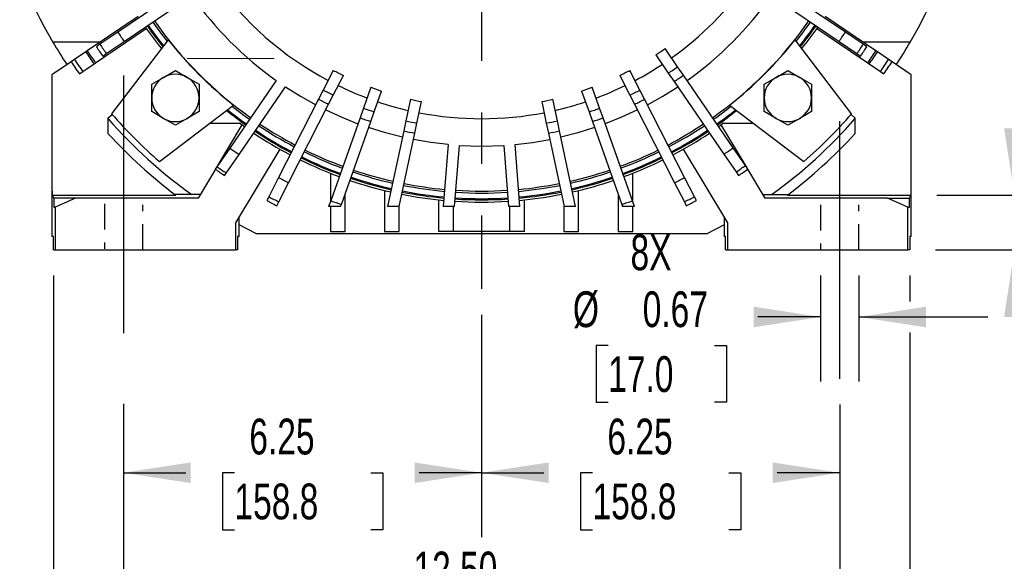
# Model space of a CAD drawing. Header units: inches. Extents: x 0 to 99, y 0 to 76.5.
# Tile 9 of 16: x 70.1 to 87.3, y 14.9 to 24.3. Entities that reach past the tile are written whole.
import ezdxf

# ---------------------------------------------------------------- set-up
doc = ezdxf.new("R2010")
doc.units = ezdxf.units.IN
doc.header["$LTSCALE"] = 9
doc.header["$MEASUREMENT"] = 0
doc.linetypes.add('CENTERX2', pattern=[0.8, 0.5, -0.1, 0.1, -0.1])
doc.linetypes.add('HIDDEN', pattern=[0.075, 0.05, -0.025])
doc.layers.add('CENTER', color=40, linetype='CENTERX2')
doc.layers.add('HIDDEN', color=102, linetype='HIDDEN')
doc.layers.add('DIMENSIONS', color=140, linetype='Continuous', lineweight=25)
doc.styles.add('SLDTEXTSTYLE0', font='TXT', dxfattribs={"width": 0.7})
doc.dimstyles.new('SLDDIMSTYLE0', dxfattribs={"dimtxt": 0.625, "dimasz": 1.17, "dimexe": 0, "dimexo": 0.0625, "dimgap": 0.15625, "dimtad": 0, "dimtih": 1, "dimtoh": 1, "dimrnd": 1e-09, "dimdsep": 46, "dimtxsty": 'SLDTEXTSTYLE0', "dimsah": 1, "dimcen": 0.09, "dimadec": 0, "dimazin": 2, "dimtfac": 1, "dimtmove": 0, "dimatfit": 0, "dimfxl": 0, "dimfrac": 2, "dimtolj": 1, "dimtzin": 12, "dimarcsym": 0})
doc.dimstyles.new('SLDDIMSTYLE1', dxfattribs={"dimtxt": 0.625, "dimasz": 1.17, "dimexe": 0, "dimexo": 0.0625, "dimgap": 0.15625, "dimtad": 0, "dimtih": 1, "dimtoh": 1, "dimrnd": 1e-09, "dimzin": 4, "dimdsep": 46, "dimtxsty": 'SLDTEXTSTYLE0', "dimsah": 1, "dimcen": 0.09, "dimadec": 0, "dimazin": 1, "dimtfac": 1, "dimtofl": 0, "dimtmove": 0, "dimatfit": 3, "dimfxl": 0, "dimfrac": 2, "dimtolj": 1, "dimtzin": 12, "dimarcsym": 0})
doc.dimstyles.new('SLDDIMSTYLE2', dxfattribs={"dimtxt": 0.625, "dimasz": 1.17, "dimexe": 0, "dimexo": 0.0625, "dimgap": 0.15625, "dimtad": 0, "dimtih": 1, "dimtoh": 1, "dimrnd": 1e-09, "dimzin": 12, "dimdsep": 46, "dimtxsty": 'SLDTEXTSTYLE0', "dimsah": 1, "dimcen": 0.09, "dimadec": 0, "dimazin": 3, "dimtfac": 1, "dimtofl": 0, "dimtmove": 0, "dimatfit": 3, "dimfxl": 0, "dimfrac": 2, "dimtolj": 1, "dimtzin": 12, "dimarcsym": 0})
doc.dimstyles.new('SLDDIMSTYLE5', dxfattribs={"dimtxt": 0.625, "dimasz": 1.17, "dimexe": 0, "dimexo": 0.0625, "dimgap": 0.15625, "dimtad": 0, "dimtih": 1, "dimtoh": 1, "dimrnd": 1e-09, "dimzin": 12, "dimdsep": 46, "dimtxsty": 'SLDTEXTSTYLE0', "dimsah": 1, "dimcen": 0, "dimadec": 0, "dimazin": 3, "dimtfac": 1, "dimtofl": 0, "dimtmove": 0, "dimatfit": 3, "dimfxl": 0, "dimfrac": 2, "dimtolj": 1, "dimtzin": 12, "dimarcsym": 0})

# ---------------------------------------------------------------- blocks, each defined once
blk = doc.blocks.new('_D_11')
at = {"layer": 'DIMENSIONS'}
for p, q in [((84.121, 19.847), (84.121, 18)), ((84.79, 19.847), (84.79, 18)), ((84.121, 19.125), (83.028, 19.125)), ((84.79, 19.125), (87.04, 19.125)), ((80.415, 18.628), (80.205, 18.628)), ((80.205, 18.628), (80.205, 17.634)), ((82.272, 18.628), (82.482, 18.628)), ((82.482, 18.628), (82.482, 17.634)), ((80.205, 17.634), (80.415, 17.634)), ((82.482, 17.634), (82.272, 17.634))]:
    blk.add_line(p, q, dxfattribs=at)
for points in [[(84.121, 19.125), (82.951, 19.305), (82.951, 18.945)], [(84.79, 19.125), (85.96, 18.945), (85.96, 19.305)]]:
    blk.add_solid(points, dxfattribs=at)
at = {"layer": 'DIMENSIONS', "char_height": 0.625, "attachment_point": 1, "style": 'SLDTEXTSTYLE0'}
for s, insert in [('8X', (80.804, 20.567)), ('%%c', (79.799, 19.573)), ('0.67', (81.017, 19.573)), ('17.0', (80.415, 18.44))]:
    blk.add_mtext(s, dxfattribs=dict(at, insert=insert))
blk = doc.blocks.new('_D_13')
at = {"layer": 'DIMENSIONS'}
for p, q in [((71.955, 17.606), (71.955, 12.957)), ((84.455, 17.597), (84.455, 12.957)), ((71.955, 14.082), (76.169, 14.082)), ((77.016, 14.081), (76.806, 14.081)), ((76.806, 14.081), (76.806, 13.087)), ((79.394, 14.081), (79.604, 14.081)), ((79.604, 14.081), (79.604, 13.087)), ((84.455, 14.082), (80.241, 14.082)), ((76.806, 13.087), (77.016, 13.087)), ((79.604, 13.087), (79.394, 13.087))]:
    blk.add_line(p, q, dxfattribs=at)
for points in [[(71.955, 14.082), (73.125, 13.902), (73.125, 14.262)], [(84.455, 14.082), (83.285, 14.262), (83.285, 13.902)]]:
    blk.add_solid(points, dxfattribs=at)
at = {"layer": 'DIMENSIONS', "char_height": 0.625, "attachment_point": 1, "style": 'SLDTEXTSTYLE0'}
for s, insert in [('12.50', (77.016, 15.026)), ('317.5', (77.016, 13.893))]:
    blk.add_mtext(s, dxfattribs=dict(at, insert=insert))
blk = doc.blocks.new('_D_15')
at = {"layer": 'DIMENSIONS'}
for p, q in [((78.205, 19.165), (78.205, 15.279)), ((71.955, 17.606), (71.955, 15.279)), ((71.955, 16.404), (73.044, 16.404)), ((73.891, 16.403), (73.681, 16.403)), ((73.681, 16.403), (73.681, 15.409)), ((76.269, 16.403), (76.479, 16.403)), ((76.479, 16.403), (76.479, 15.409)), ((78.205, 16.404), (77.116, 16.404)), ((73.681, 15.409), (73.891, 15.409)), ((76.479, 15.409), (76.269, 15.409))]:
    blk.add_line(p, q, dxfattribs=at)
for points in [[(71.955, 16.404), (73.125, 16.224), (73.125, 16.584)], [(78.205, 16.404), (77.035, 16.584), (77.035, 16.224)]]:
    blk.add_solid(points, dxfattribs=at)
at = {"layer": 'DIMENSIONS', "char_height": 0.625, "attachment_point": 1, "style": 'SLDTEXTSTYLE0'}
for s, insert in [('6.25', (74.151, 17.349)), ('158.8', (73.891, 16.215))]:
    blk.add_mtext(s, dxfattribs=dict(at, insert=insert))
blk = doc.blocks.new('_D_16')
at = {"layer": 'DIMENSIONS'}
for p, q in [((78.205, 19.165), (78.205, 15.279)), ((84.455, 17.597), (84.455, 15.279)), ((78.205, 16.404), (79.294, 16.404)), ((80.141, 16.403), (79.931, 16.403)), ((79.931, 16.403), (79.931, 15.409)), ((82.519, 16.403), (82.729, 16.403)), ((82.729, 16.403), (82.729, 15.409)), ((84.455, 16.404), (83.366, 16.404)), ((79.931, 15.409), (80.141, 15.409)), ((82.729, 15.409), (82.519, 15.409))]:
    blk.add_line(p, q, dxfattribs=at)
for points in [[(78.205, 16.404), (79.375, 16.224), (79.375, 16.584)], [(84.455, 16.404), (83.285, 16.584), (83.285, 16.224)]]:
    blk.add_solid(points, dxfattribs=at)
at = {"layer": 'DIMENSIONS', "char_height": 0.625, "attachment_point": 1, "style": 'SLDTEXTSTYLE0'}
for s, insert in [('6.25', (80.401, 17.349)), ('158.8', (80.141, 16.215))]:
    blk.add_mtext(s, dxfattribs=dict(at, insert=insert))
blk = doc.blocks.new('_D_17')
at = {"layer": 'DIMENSIONS'}
for p, q in [((70.731, 19.847), (70.731, 10.455)), ((85.679, 19.847), (85.679, 19.395)), ((85.679, 18.855), (85.679, 10.455)), ((70.731, 11.58), (76.169, 11.58)), ((77.016, 11.579), (76.806, 11.579)), ((76.806, 11.579), (76.806, 10.585)), ((79.394, 11.579), (79.604, 11.579)), ((79.604, 11.579), (79.604, 10.585)), ((85.679, 11.58), (80.241, 11.58)), ((76.806, 10.585), (77.016, 10.585)), ((79.604, 10.585), (79.394, 10.585))]:
    blk.add_line(p, q, dxfattribs=at)
for points in [[(70.731, 11.58), (71.901, 11.4), (71.901, 11.76)], [(85.679, 11.58), (84.509, 11.76), (84.509, 11.4)]]:
    blk.add_solid(points, dxfattribs=at)
at = {"layer": 'DIMENSIONS', "char_height": 0.625, "attachment_point": 1, "style": 'SLDTEXTSTYLE0'}
for s, insert in [('14.95', (77.016, 12.525)), ('379.7', (77.016, 11.391))]:
    blk.add_mtext(s, dxfattribs=dict(at, insert=insert))
blk = doc.blocks.new('_D_20')
at = {"layer": 'DIMENSIONS'}
for p, q in [((87.505, 21.253), (87.505, 23.503)), ((86.15, 21.253), (88.63, 21.253)), ((86.129, 20.297), (88.63, 20.297)), ((87.505, 18.167), (87.505, 20.297)), ((88.189, 18.167), (87.505, 18.167)), ((89.316, 18.166), (89.106, 18.166)), ((89.106, 18.166), (89.106, 17.172)), ((91.174, 18.166), (91.384, 18.166)), ((91.384, 18.166), (91.384, 17.172)), ((89.106, 17.172), (89.316, 17.172)), ((91.384, 17.172), (91.174, 17.172))]:
    blk.add_line(p, q, dxfattribs=at)
for points in [[(87.505, 21.253), (87.685, 22.423), (87.325, 22.423)], [(87.505, 20.297), (87.325, 19.127), (87.685, 19.127)]]:
    blk.add_solid(points, dxfattribs=at)
at = {"layer": 'DIMENSIONS', "char_height": 0.625, "attachment_point": 1, "style": 'SLDTEXTSTYLE0'}
for s, insert in [('0.96', (89.316, 19.112)), ('24.3', (89.316, 17.978))]:
    blk.add_mtext(s, dxfattribs=dict(at, insert=insert))
blk = doc.blocks.new('_D_21')
at = {"layer": 'DIMENSIONS'}
for p, q in [((87.338, 28.297), (90.754, 28.297)), ((89.629, 28.297), (89.629, 25.433)), ((88.44, 24.296), (88.23, 24.296)), ((88.23, 24.296), (88.23, 23.302)), ((90.818, 24.296), (91.028, 24.296)), ((91.028, 24.296), (91.028, 23.302)), ((88.23, 23.302), (88.44, 23.302)), ((91.028, 23.302), (90.818, 23.302)), ((89.629, 20.297), (89.629, 23.162)), ((86.129, 20.297), (90.754, 20.297))]:
    blk.add_line(p, q, dxfattribs=at)
for points in [[(89.629, 28.297), (89.449, 27.127), (89.809, 27.127)], [(89.629, 20.297), (89.809, 21.467), (89.449, 21.467)]]:
    blk.add_solid(points, dxfattribs=at)
at = {"layer": 'DIMENSIONS', "char_height": 0.625, "attachment_point": 1, "style": 'SLDTEXTSTYLE0'}
for s, insert in [('8.00', (88.7, 25.242)), ('203.2', (88.44, 24.108))]:
    blk.add_mtext(s, dxfattribs=dict(at, insert=insert))
blk = doc.blocks.new('_D_22')
at = {"layer": 'DIMENSIONS'}
for p, q in [((79.521, 36.88), (94.241, 36.88)), ((93.116, 36.88), (93.116, 29.724)), ((91.927, 28.587), (91.717, 28.587)), ((91.717, 28.587), (91.717, 27.593)), ((94.305, 28.587), (94.514, 28.587)), ((94.514, 28.587), (94.514, 27.593)), ((91.717, 27.593), (91.927, 27.593)), ((94.514, 27.593), (94.305, 27.593)), ((93.116, 20.297), (93.116, 27.453)), ((86.129, 20.297), (94.241, 20.297))]:
    blk.add_line(p, q, dxfattribs=at)
for points in [[(93.116, 36.88), (92.936, 35.71), (93.296, 35.71)], [(93.116, 20.297), (93.296, 21.467), (92.936, 21.467)]]:
    blk.add_solid(points, dxfattribs=at)
at = {"layer": 'DIMENSIONS', "char_height": 0.625, "attachment_point": 1, "style": 'SLDTEXTSTYLE0'}
for s, insert in [('16.58', (91.927, 29.533)), ('421.2', (91.927, 28.399))]:
    blk.add_mtext(s, dxfattribs=dict(at, insert=insert))
blk = doc.blocks.new('_D_24')
at = {"layer": 'DIMENSIONS'}
for p, q in [((85.71, 32.63), (87.7, 33.779)), ((87.7, 33.779), (88.526, 33.779)), ((88.998, 33.779), (88.788, 33.779)), ((88.788, 33.779), (88.788, 32.785)), ((91.376, 33.779), (91.586, 33.779)), ((91.586, 33.779), (91.586, 32.785)), ((88.788, 32.785), (88.998, 32.785)), ((91.586, 32.785), (91.376, 32.785))]:
    blk.add_line(p, q, dxfattribs=at)
blk.add_solid([(85.71, 32.63), (86.813, 33.059), (86.633, 33.371)], dxfattribs=at)
at = {"layer": 'DIMENSIONS', "char_height": 0.625, "attachment_point": 1, "style": 'SLDTEXTSTYLE0'}
for s, insert in [('%%c', (88.526, 34.725)), ('17.33', (89.47, 34.725)), ('440.2', (88.998, 33.591))]:
    blk.add_mtext(s, dxfattribs=dict(at, insert=insert))
blk = doc.blocks.new('SW_CENTERMARKSYMBOL_1')
at = {"layer": 'CENTER', "color": 0}
blk.add_line((0, -0.2), (0, -8.683), dxfattribs=at)

msp = doc.modelspace()

# ---------------------------------------------------------------- linework, layer by layer
for p, q in [((73.126, 24.9645), (71.8547, 24.1005)), ((84.5556, 24.1005), (83.2843, 24.9645)), ((71.9653, 23.9377), (73.2367, 24.8017)), ((83.1737, 24.8017), (84.445, 23.9377)), ((72.2079, 24.3763), (71.3219, 23.7742)), ((85.0884, 23.7742), (84.2025, 24.3763)), ((71.4658, 23.5625), (72.3517, 24.1646)), ((71.8547, 24.1005), (71.5436, 23.8891)), ((84.0586, 24.1646), (84.9445, 23.5625)), ((84.8667, 23.8891), (84.5556, 24.1005)), ((71.5472, 23.9272), (70.7225, 23.9272)), ((71.5436, 23.8891), (71.4808, 23.8464)), ((71.6542, 23.7263), (71.9653, 23.9377)), ((72.7332, 23.9678), (71.747, 22.6744)), ((84.6633, 22.6744), (83.6771, 23.9678)), ((84.445, 23.9377), (84.7561, 23.7263)), ((85.6879, 23.9272), (84.8632, 23.9272)), ((84.9296, 23.8464), (84.8667, 23.8891)), ((71.296, 23.7566), (71.1006, 23.6238)), ((71.3219, 23.7742), (71.296, 23.7566)), ((71.5914, 23.6836), (71.6542, 23.7263)), ((81.6252, 23.4949), (81.4067, 23.8129)), ((84.7561, 23.7263), (84.8189, 23.6836)), ((85.1143, 23.7566), (85.0884, 23.7742)), ((85.3097, 23.6238), (85.1143, 23.7566)), ((71.0414, 23.5836), (70.7052, 23.355)), ((71.1006, 23.6238), (71.0414, 23.5836)), ((71.2444, 23.4121), (71.4398, 23.5449)), ((71.4398, 23.5449), (71.4658, 23.5625)), ((81.2445, 23.7014), (81.463, 23.3834)), ((84.9445, 23.5625), (84.9705, 23.5449)), ((84.9705, 23.5449), (85.1659, 23.4121)), ((85.3689, 23.5836), (85.3097, 23.6238)), ((85.7052, 23.355), (85.3689, 23.5836)), ((71.1853, 23.3719), (71.2444, 23.4121)), ((72.6534, 23.3103), (72.8601, 23.4296)), ((72.8601, 23.4296), (73.0668, 23.3103)), ((75.6164, 23.4333), (75.4412, 23.0895)), ((80.9691, 23.0895), (80.794, 23.4333)), ((81.463, 23.3834), (81.5645, 23.2357)), ((81.7267, 23.3472), (81.6252, 23.4949)), ((83.3435, 23.3103), (83.5502, 23.4296)), ((83.5502, 23.4296), (83.7569, 23.3103)), ((85.1659, 23.4121), (85.2251, 23.3719)), ((70.7052, 23.355), (70.7052, 21.3209)), ((72.4467, 23.1909), (72.6534, 23.3103)), ((73.0668, 23.3103), (73.2735, 23.1909)), ((74.6201, 23.2549), (73.8089, 22.0744)), ((75.6166, 23.0002), (75.7918, 23.344)), ((80.6186, 23.344), (80.7937, 23.0002)), ((81.5645, 23.2357), (82.4351, 21.9689)), ((82.5974, 22.0804), (81.7267, 23.3472)), ((83.1368, 23.1909), (83.3435, 23.3103)), ((83.7569, 23.3103), (83.9636, 23.1909)), ((85.7052, 21.3209), (85.7052, 23.355)), ((72.4467, 22.9523), (72.4467, 23.1909)), ((73.2735, 23.1909), (73.2735, 22.9523)), ((73.9711, 21.9629), (74.7824, 23.1434)), ((75.4412, 23.0895), (75.3599, 22.9299)), ((76.2734, 23.1371), (76.1446, 22.7733)), ((76.3302, 22.7076), (76.459, 23.0713)), ((79.9514, 23.0713), (80.0802, 22.7076)), ((80.2657, 22.7733), (80.1369, 23.1371)), ((81.0505, 22.9299), (80.9691, 23.0895)), ((83.1368, 22.9523), (83.1368, 23.1909)), ((83.9636, 23.1909), (83.9636, 22.9523)), ((72.4467, 22.7136), (72.4467, 22.9523)), ((73.2735, 22.9523), (73.2735, 22.7136)), ((75.3599, 22.9299), (74.662, 21.5603)), ((75.5353, 22.8405), (75.6166, 23.0002)), ((76.9635, 22.9291), (76.8833, 22.5516)), ((77.0758, 22.5107), (77.156, 22.8881)), ((79.2543, 22.8881), (79.3345, 22.5107)), ((79.5271, 22.5516), (79.4469, 22.9291)), ((80.7937, 23.0002), (80.8751, 22.8405)), ((81.7483, 21.5603), (81.0505, 22.9299)), ((83.1368, 22.7136), (83.1368, 22.9523)), ((83.9636, 22.9523), (83.9636, 22.7136)), ((72.6534, 22.5943), (72.4467, 22.7136)), ((72.5822, 21.8392), (73.8756, 22.8253)), ((73.2735, 22.7136), (73.0668, 22.5943)), ((74.8374, 21.4709), (75.5353, 22.8405)), ((76.1446, 22.7733), (76.0848, 22.6044)), ((76.2704, 22.5387), (76.3302, 22.7076)), ((80.0802, 22.7076), (80.14, 22.5387)), ((80.3255, 22.6044), (80.2657, 22.7733)), ((80.8751, 22.8405), (81.5729, 21.4709)), ((82.5347, 22.8253), (83.8281, 21.8392)), ((83.3435, 22.5943), (83.1368, 22.7136)), ((83.9636, 22.7136), (83.7569, 22.5943)), ((71.6894, 22.6027), (71.7567, 22.6633)), ((71.6894, 22.3253), (71.6894, 22.6027)), ((72.8601, 22.4749), (72.6534, 22.5943)), ((73.0668, 22.5943), (72.8601, 22.4749)), ((76.0848, 22.6044), (75.5717, 21.1555)), ((75.7572, 21.0897), (76.2704, 22.5387)), ((76.8833, 22.5516), (76.846, 22.3764)), ((79.5643, 22.3764), (79.5271, 22.5516)), ((80.14, 22.5387), (80.6531, 21.0897)), ((80.8386, 21.1555), (80.3255, 22.6044)), ((83.5502, 22.4749), (83.3435, 22.5943)), ((83.7569, 22.5943), (83.5502, 22.4749)), ((84.6536, 22.6633), (84.7209, 22.6027)), ((84.7209, 22.6027), (84.7209, 22.3253)), ((73.4619, 22.5099), (73.9804, 22.5099)), ((74.0225, 22.4795), (73.5725, 21.7305)), ((74.0659, 22.4485), (73.9804, 22.5099)), ((76.846, 22.3764), (76.5648, 21.0532)), ((77.0386, 22.3354), (77.0758, 22.5107)), ((79.3345, 22.5107), (79.3718, 22.3354)), ((79.8456, 21.0532), (79.5643, 22.3764)), ((82.4299, 22.5099), (82.3444, 22.4485)), ((82.8378, 21.7305), (82.3878, 22.4795)), ((82.4299, 22.5099), (82.9484, 22.5099)), ((76.766, 21.0532), (77.0386, 22.3354)), ((79.3718, 22.3354), (79.6443, 21.0532)), ((73.8089, 22.0744), (73.586, 21.7501)), ((73.8089, 22.0744), (73.9711, 21.9629)), ((73.9138, 20.7698), (74.6864, 22.0555)), ((77.6217, 22.1379), (77.5363, 21.0532)), ((77.7338, 21.0532), (77.8179, 22.1225)), ((78.5924, 22.1225), (78.6766, 21.0532)), ((78.874, 21.0532), (78.7887, 22.1379)), ((81.724, 22.0555), (82.4965, 20.7698)), ((82.8104, 21.7704), (82.5974, 22.0804)), ((73.7482, 21.6386), (73.9711, 21.9629)), ((82.4351, 21.9689), (82.6482, 21.6589)), ((73.5583, 21.7068), (73.2554, 21.2028)), ((73.586, 21.7501), (73.5569, 21.7078)), ((82.6482, 21.6589), (82.6912, 21.5963)), ((82.8534, 21.7078), (82.8104, 21.7704)), ((83.1549, 21.2028), (82.8521, 21.7068)), ((73.7191, 21.5963), (73.7482, 21.6386)), ((74.662, 21.5603), (74.4912, 21.2252)), ((75.5674, 21.6352), (75.5674, 21.1433)), ((80.843, 21.1433), (80.843, 21.6352)), ((81.9191, 21.2252), (81.7483, 21.5603)), ((70.7052, 21.3209), (70.7052, 20.5335)), ((70.7052, 21.3209), (70.7101, 21.3209)), ((70.7101, 21.3209), (70.7101, 21.2528)), ((74.6666, 21.1358), (74.8374, 21.4709)), ((76.5123, 21.3348), (76.5123, 20.6202)), ((79.8981, 20.6202), (79.8981, 21.3348)), ((81.5729, 21.4709), (81.7437, 21.1358)), ((85.7002, 21.2528), (85.7002, 21.3209)), ((85.7002, 21.3209), (85.7052, 21.3209)), ((85.7052, 20.5335), (85.7052, 21.3209)), ((70.7101, 21.2528), (70.737, 21.2028)), ((70.7101, 21.2528), (72.8671, 21.2528)), ((70.737, 21.2028), (70.737, 21.0454)), ((71.1186, 21.2028), (70.737, 21.2028)), ((71.1186, 21.2028), (70.7642, 21.0454)), ((73.2554, 21.2028), (71.1186, 21.2028)), ((73.2909, 21.2619), (72.8551, 21.2619)), ((74.4912, 21.2252), (74.4568, 21.1575)), ((75.5717, 21.1555), (75.5355, 21.0532)), ((75.8233, 20.6202), (75.8233, 21.2762)), ((77.4571, 20.6202), (77.4571, 21.1711)), ((78.9532, 20.6202), (78.9532, 21.1711)), ((80.5871, 21.2762), (80.5871, 20.6202)), ((80.8748, 21.0532), (80.8386, 21.1555)), ((81.9536, 21.1575), (81.9191, 21.2252)), ((83.1194, 21.2619), (83.5552, 21.2619)), ((85.2918, 21.2028), (83.1549, 21.2028)), ((83.5432, 21.2528), (85.7002, 21.2528)), ((85.6461, 21.0454), (85.2918, 21.2028)), ((85.2918, 21.2028), (85.6733, 21.2028)), ((85.6733, 21.2028), (85.7002, 21.2528)), ((85.6733, 21.0454), (85.6733, 21.2028)), ((70.737, 21.0454), (70.7642, 21.0454)), ((70.7642, 21.0454), (70.7642, 20.2973)), ((74.6322, 21.0681), (74.6666, 21.1358)), ((75.7443, 21.0532), (75.5355, 21.0532)), ((75.5674, 21.0532), (75.5674, 20.6202)), ((75.7443, 21.0532), (75.7572, 21.0897)), ((76.766, 21.0532), (76.5648, 21.0532)), ((76.7682, 20.6202), (76.7682, 21.0633)), ((77.7338, 21.0532), (77.5363, 21.0532)), ((77.713, 20.6202), (77.713, 21.0532)), ((78.874, 21.0532), (78.6766, 21.0532)), ((78.6973, 20.6202), (78.6973, 21.0532)), ((79.6422, 21.0633), (79.6422, 20.6202)), ((79.8456, 21.0532), (79.6443, 21.0532)), ((80.6531, 21.0897), (80.666, 21.0532)), ((80.8748, 21.0532), (80.666, 21.0532)), ((80.843, 20.6202), (80.843, 21.0532)), ((81.7437, 21.1358), (81.7782, 21.0681)), ((85.6461, 20.2973), (85.6461, 21.0454)), ((85.6461, 21.0454), (85.6733, 21.0454)), ((73.9729, 20.5335), (73.9729, 20.868)), ((82.4374, 20.868), (82.4374, 20.5335)), ((73.9138, 20.2973), (73.9138, 20.7698)), ((74.2626, 20.5808), (73.9729, 20.7358)), ((82.4374, 20.7358), (82.1477, 20.5808)), ((82.4965, 20.7698), (82.4965, 20.2973)), ((70.7314, 20.5335), (70.7052, 20.5335)), ((70.7314, 20.2973), (70.7314, 20.5335)), ((73.9466, 20.5335), (73.9466, 20.2973)), ((73.9729, 20.5335), (73.9466, 20.5335)), ((74.2626, 20.5808), (82.1477, 20.5808)), ((75.5674, 20.6202), (75.8233, 20.6202)), ((76.5123, 20.6202), (76.7682, 20.6202)), ((77.713, 20.6202), (77.4571, 20.6202)), ((78.6973, 20.6202), (77.713, 20.6202)), ((78.9532, 20.6202), (78.6973, 20.6202)), ((79.6422, 20.6202), (79.8981, 20.6202)), ((80.5871, 20.6202), (80.843, 20.6202)), ((82.4637, 20.5335), (82.4374, 20.5335)), ((82.4637, 20.2973), (82.4637, 20.5335)), ((85.7052, 20.5335), (85.6789, 20.5335)), ((85.6789, 20.5335), (85.6789, 20.2973)), ((70.7314, 20.2973), (70.7642, 20.2973)), ((70.7642, 20.2973), (73.9138, 20.2973)), ((73.9466, 20.2973), (73.9138, 20.2973)), ((82.4637, 20.2973), (82.4965, 20.2973)), ((82.4965, 20.2973), (85.6461, 20.2973)), ((85.6789, 20.2973), (85.6461, 20.2973))]:
    msp.add_line(p, q)
at = {"color": 179, "linetype": 'Continuous', "lineweight": 18}
msp.add_line((74.5843, 23.6379), (73.0641, 23.6379), dxfattribs=at)
at = {"flags": 128}
for points in [[(74.7824, 23.1434), (75.0418, 22.9802), (75.309, 22.8301)], [(81.1013, 22.8301), (81.3685, 22.9802), (81.628, 23.1434)], [(75.4844, 22.7407), (75.7629, 22.6128), (76.0474, 22.4988)], [(80.926, 22.7407), (80.6474, 22.6128), (80.3629, 22.4988)], [(76.8227, 22.2668), (76.5258, 22.3426), (76.2329, 22.4331)], [(80.1774, 22.4331), (79.8846, 22.3426), (79.5876, 22.2668)], [(77.6217, 22.1379), (77.3174, 22.1744), (77.0153, 22.2258)], [(78.7887, 22.1379), (79.093, 22.1744), (79.3951, 22.2258)], [(77.8179, 22.1225), (78.2052, 22.1103), (78.5924, 22.1225)]]:
    msp.add_lwpolyline(points, dxfattribs=at)
for centre, radius, start, end in [((78.2052, 28.2973), 8.6654, 329.71403, 86.18158), ((78.2052, 28.2973), 8.6654, 178.04724, 210.28597), ((78.2052, 28.2973), 5.7087, 215.18791, 242.01209), ((78.2052, 28.2973), 5.7087, 305.48791, 324.81209), ((78.2052, 28.2973), 6.187, 215.11152, 234.58848), ((78.2052, 28.2973), 6.187, 305.41152, 324.88848), ((78.2052, 28.2973), 7.0079, 215.00474, 218.41474), ((78.2052, 28.2973), 6.9739, 215.00866, 234.69134), ((78.2052, 28.2973), 6.9739, 305.30866, 324.99134), ((78.2052, 28.2973), 7.0079, 321.58526, 324.99526), ((78.2052, 28.2973), 7.6119, 213.45912, 214.94088), ((78.2052, 28.2973), 7.1654, 214.98787, 218.73462), ((78.2052, 28.2973), 7.126, 214.9914, 218.65602), ((78.2052, 28.2973), 7.1063, 214.9936, 218.61638), ((78.2052, 28.2973), 7.1063, 321.38362, 325.0064), ((78.2052, 28.2973), 7.126, 321.34398, 325.0086), ((78.2052, 28.2973), 7.1654, 321.26538, 325.01309), ((78.2052, 28.2973), 7.6119, 325.05912, 326.54088), ((78.2052, 28.2973), 8.6654, 210.28597, 213.35394), ((78.2052, 28.2973), 7.988, 213.49401, 214.90599), ((78.2052, 28.2973), 6.9776, 218.3516, 231.6484), ((78.2052, 28.2973), 6.9776, 308.3516, 321.6484), ((78.2052, 28.2973), 7.988, 325.09401, 326.50599), ((78.2052, 28.2973), 8.6654, 326.64606, 329.71403), ((78.2052, 28.2973), 8.2677, 213.31324, 215.08676), ((78.2052, 28.2973), 8.2363, 213.30987, 215.09013), ((78.2052, 28.2973), 8.064, 213.50066, 214.89934), ((78.2052, 28.2973), 5.51, 303.47647, 305.52353), ((78.2052, 28.2973), 8.064, 325.10066, 326.49934), ((78.2052, 28.2973), 8.2363, 324.90987, 326.69013), ((78.2052, 28.2973), 8.2677, 324.91324, 326.68676), ((78.2052, 28.2973), 8.5755, 213.34507, 215.05493), ((78.2052, 28.2973), 8.5039, 213.33788, 215.06212), ((78.2052, 28.2973), 8.5039, 324.93788, 326.66212), ((78.2052, 28.2973), 8.5755, 324.94507, 326.65493), ((78.2052, 28.2973), 5.51, 241.97647, 244.02353), ((78.2052, 28.2973), 5.51, 295.97647, 298.02353), ((78.2052, 28.2973), 5.7087, 297.98791, 303.51209), ((78.2052, 28.2973), 5.8958, 303.54345, 305.45655), ((72.8601, 22.9523), 0.4134, 120, 180), ((72.8601, 22.9523), 0.4134, 60, 120), ((72.8601, 22.9523), 0.4134, 0, 60), ((78.2052, 28.2973), 6.075, 303.57166, 305.42834), ((83.5502, 22.9523), 0.4134, 120, 180), ((83.5502, 22.9523), 0.4134, 60, 120), ((83.5502, 22.9523), 0.4134, 0, 60), ((78.2052, 28.2973), 5.8958, 242.04345, 243.95655), ((78.2052, 28.2973), 5.7087, 243.98791, 249.51209), ((78.2052, 28.2973), 5.51, 249.47647, 251.52353), ((78.2052, 28.2973), 5.51, 288.47647, 290.52353), ((78.2052, 28.2973), 5.7087, 290.48791, 296.01209), ((78.2052, 28.2973), 5.8958, 296.04345, 297.95655), ((72.8601, 22.9523), 0.4134, 180, 240), ((72.8601, 22.9523), 0.4134, 300, 0), ((78.2052, 28.2973), 6.075, 242.07166, 243.92834), ((78.2052, 28.2973), 5.7087, 251.48791, 257.01209), ((78.2052, 28.2973), 5.51, 256.97647, 259.02353), ((78.2052, 28.2973), 5.51, 280.97647, 283.02353), ((78.2052, 28.2973), 5.7087, 282.98791, 288.51209), ((78.2052, 28.2973), 6.075, 296.07166, 297.92834), ((83.5502, 22.9523), 0.4134, 180, 240), ((83.5502, 22.9523), 0.4134, 300, 0), ((78.2052, 28.2973), 7.126, 231.34398, 234.7086), ((78.2052, 28.2973), 7.1063, 231.38362, 234.7064), ((78.2052, 28.2973), 7.0079, 231.58526, 234.69526), ((78.2052, 28.2973), 5.8958, 249.54345, 251.45655), ((78.2052, 28.2973), 5.7087, 258.98791, 281.01209), ((78.2052, 28.2973), 5.8958, 288.54345, 290.45655), ((78.2052, 28.2973), 7.0079, 305.30474, 308.41474), ((78.2052, 28.2973), 7.1063, 305.2936, 308.61638), ((78.2052, 28.2973), 7.126, 305.2914, 308.65602), ((78.2052, 28.2973), 8.6654, 221.24208, 234.28235), ((78.2052, 28.2973), 8.563, 221.04543, 228.95457), ((72.8601, 22.9523), 0.4134, 240, 300), ((78.2052, 28.2973), 6.075, 249.57166, 251.42834), ((78.2052, 28.2973), 5.8958, 257.04345, 258.95655), ((78.2052, 28.2973), 5.8958, 281.04345, 282.95655), ((78.2052, 28.2973), 6.075, 288.57166, 290.42834), ((78.2052, 28.2973), 8.6654, 305.71765, 318.75792), ((83.5502, 22.9523), 0.4134, 240, 300), ((78.2052, 28.2973), 8.563, 311.04543, 318.95457), ((78.2052, 28.2973), 7.126, 236.2914, 242.2086), ((78.2052, 28.2973), 7.1063, 236.2936, 242.2064), ((78.2052, 28.2973), 7.0079, 236.30474, 242.19526), ((78.2052, 28.2973), 6.9739, 236.30866, 242.19134), ((78.2052, 28.2973), 6.075, 257.07166, 258.92834), ((78.2052, 28.2973), 6.075, 281.07166, 282.92834), ((78.2052, 28.2973), 6.9739, 297.80866, 303.69134), ((78.2052, 28.2973), 7.0079, 297.80474, 303.69526), ((78.2052, 28.2973), 7.1063, 297.7936, 303.7064), ((78.2052, 28.2973), 7.126, 297.7914, 303.7086), ((78.2052, 28.2973), 8.8386, 222.50709, 232.84688), ((78.2052, 28.2973), 7.1654, 236.28705, 242.2129), ((78.2052, 28.2973), 7.1654, 297.7882, 303.71213), ((78.2052, 28.2973), 8.8386, 307.15312, 317.49291), ((78.2052, 28.2973), 7.0079, 243.80474, 249.69526), ((78.2052, 28.2973), 6.9739, 243.80866, 249.69134), ((78.2052, 28.2973), 6.9739, 290.30866, 296.19134), ((78.2052, 28.2973), 7.0079, 290.30474, 296.19526), ((78.2052, 28.2973), 7.6119, 303.75912, 305.24088), ((78.2052, 28.2973), 7.1654, 243.78749, 249.7118), ((78.2052, 28.2973), 7.126, 243.7914, 249.7086), ((78.2052, 28.2973), 7.1063, 243.7936, 249.7064), ((78.2052, 28.2973), 7.1063, 290.2936, 296.2064), ((78.2052, 28.2973), 7.126, 290.2914, 296.2086), ((78.2052, 28.2973), 7.1654, 290.28687, 296.21303), ((78.2052, 28.2973), 8.064, 234.80066, 236.19934), ((78.2052, 28.2973), 8.0126, 234.79618, 236.20382), ((78.2052, 28.2973), 7.0079, 251.30474, 257.19526), ((78.2052, 28.2973), 6.9739, 251.30866, 257.19134), ((78.2052, 28.2973), 6.9739, 282.80866, 288.69134), ((78.2052, 28.2973), 7.0079, 282.80474, 288.69526), ((78.2052, 28.2973), 7.988, 303.79401, 305.20599), ((78.2052, 28.2973), 8.064, 303.80066, 305.19934), ((78.2052, 28.2973), 7.6119, 242.25912, 243.74088), ((78.2052, 28.2973), 7.1654, 251.28772, 257.21294), ((78.2052, 28.2973), 7.126, 251.2914, 257.2086), ((78.2052, 28.2973), 7.1063, 251.2936, 257.2064), ((78.2052, 28.2973), 7.1063, 282.7936, 288.7064), ((78.2052, 28.2973), 7.126, 282.7914, 288.7086), ((78.2052, 28.2973), 7.1654, 282.78818, 288.71208), ((78.2052, 28.2973), 7.6119, 296.25912, 297.74088), ((78.2052, 28.2973), 7.1063, 258.7936, 264.7064), ((78.2052, 28.2973), 7.0079, 258.80474, 264.69526), ((78.2052, 28.2973), 6.9739, 258.80866, 264.69134), ((78.2052, 28.2973), 6.9739, 266.30866, 273.69134), ((78.2052, 28.2973), 6.9739, 275.30866, 281.19134), ((78.2052, 28.2973), 7.0079, 275.30474, 281.19526), ((78.2052, 28.2973), 7.1063, 275.2936, 281.2064), ((78.2052, 28.2973), 8.064, 242.30066, 243.69934), ((78.2052, 28.2973), 7.988, 242.29401, 243.70599), ((78.2052, 28.2973), 7.6119, 249.75912, 251.24088), ((78.2052, 28.2973), 7.1654, 258.78754, 264.71295), ((78.2052, 28.2973), 7.126, 258.7914, 264.7086), ((78.2052, 28.2973), 7.1654, 266.28705, 273.71295), ((78.2052, 28.2973), 7.126, 266.2914, 273.7086), ((78.2052, 28.2973), 7.1063, 266.2936, 273.7064), ((78.2052, 28.2973), 7.0079, 266.30474, 273.69526), ((78.2052, 28.2973), 7.126, 275.2914, 281.2086), ((78.2052, 28.2973), 7.1654, 275.28705, 281.21306), ((78.2052, 28.2973), 7.6119, 288.75912, 290.24088), ((78.2052, 28.2973), 7.988, 296.29401, 297.70599), ((78.2052, 28.2973), 8.064, 296.30066, 297.69934)]:
    msp.add_arc(centre, radius, start, end)
at = {"layer": 'CENTER'}
for p, q in [((71.9552, 23.3433), (71.9552, 18.0559)), ((84.4552, 18.0473), (84.4552, 23.3347))]:
    msp.add_line(p, q, dxfattribs=at)
at = {"layer": 'HIDDEN'}
for p, q in [((71.6205, 21.1019), (71.6205, 20.3145)), ((72.2898, 20.2973), (72.2898, 21.0847)), ((84.1205, 21.0847), (84.1205, 20.2973)), ((84.7898, 20.2973), (84.7898, 21.0847))]:
    msp.add_line(p, q, dxfattribs=at)

# ---------------------------------------------------------------- block references
at = {"layer": 'CENTER'}
msp.add_blockref('SW_CENTERMARKSYMBOL_1', (78.2052, 28.2973), dxfattribs=at)

# ---------------------------------------------------------------- dimensions: what is measured, and where the dimension line sits
at = {"layer": 'DIMENSIONS'}
for base, p1, p2, dimstyle, picture, middle in [((93.1157, 36.88), (85.6789, 20.2973), (79.0713, 36.88), 'SLDDIMSTYLE2', '_D_22', (93.1157, 28.5887)), ((89.6291, 28.2973), (85.6789, 20.2973), (86.8878, 28.2973), 'SLDDIMSTYLE1', '_D_21', (89.6291, 24.2973)), ((87.5048, 20.2973), (85.7002, 21.2528), (85.6789, 20.2973), 'SLDDIMSTYLE0', '_D_20', (87.5048, 18.1672))]:
    dim = msp.add_linear_dim(base=base, p1=p1, p2=p2, angle=90, dimstyle=dimstyle, dxfattribs=at)
    dim.commit()
    dim.dimension.update_dxf_attribs({"geometry": picture, "text_midpoint": middle, "dimtype": 160})
dim = msp.add_diameter_dim_2p(p1=(70.7007, 23.9646), p2=(85.7096, 32.63), dimstyle='SLDDIMSTYLE5', dxfattribs=at)
dim.commit()
dim.dimension.update_dxf_attribs({"geometry": '_D_24', "text_midpoint": (90.1869, 33.7789), "dimtype": 163})
dim = msp.add_linear_dim(base=(84.7898, 19.1248), p1=(84.1205, 20.2973), p2=(84.7898, 20.2973), text='8X\\P%%c <>', dimstyle='SLDDIMSTYLE0', dxfattribs=at)
dim.commit()
dim.dimension.update_dxf_attribs({"geometry": '_D_11', "text_midpoint": (81.3436, 19.1248), "dimtype": 160})
for base, p1, p2, dimstyle, picture, middle in [((70.7314, 11.5802), (85.6789, 20.2973), (70.7314, 20.2973), 'SLDDIMSTYLE2', '_D_17', (78.2052, 11.5802)), ((78.2052, 16.4042), (71.9552, 18.0559), (78.2052, 19.6146), 'SLDDIMSTYLE2', '_D_15', (75.0802, 16.4042)), ((78.2052, 16.4042), (84.4552, 18.0473), (78.2052, 19.6146), 'SLDDIMSTYLE2', '_D_16', (81.3302, 16.4042)), ((84.4552, 14.0822), (71.9552, 18.0559), (84.4552, 18.0473), 'SLDDIMSTYLE1', '_D_13', (78.2052, 14.0822))]:
    dim = msp.add_linear_dim(base=base, p1=p1, p2=p2, dimstyle=dimstyle, dxfattribs=at)
    dim.commit()
    dim.dimension.update_dxf_attribs({"geometry": picture, "text_midpoint": middle, "dimtype": 160})

doc.saveas('drawing.dxf')
